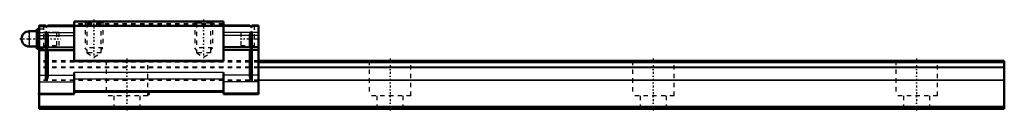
# Model space of a CAD drawing. Header units: millimetres. Extents: x -24 to 200, y -1 to 20.
import ezdxf

# ---------------------------------------------------------------- set-up
doc = ezdxf.new("R2010")
doc.units = ezdxf.units.MM
doc.linetypes.add('Center', pattern=[1.5, 0.45, -0.5, 0.05, -0.5])
doc.linetypes.add('Dashed', pattern=[2, 1, -1])
for name, color, linetype, lineweight in [('2d ConnectionPoints', 7, 'Continuous', 50), ('AM_0', 7, 'Continuous', 50), ('AM_4', 3, 'Continuous', 25), ('AM_5', 3, 'Continuous', 25), ('AM_7', 7, 'Center', 25), ('AM_9', 6, 'Dashed', 25)]:
    doc.layers.add(name, color=color, linetype=linetype, lineweight=lineweight)

# ---------------------------------------------------------------- blocks, each defined once
blk = doc.blocks.new('1_PB107_SRS_Grease_Nipple_Joint_0_in_SRS20GMSS220LMG200PB10700001_0')
at = {"layer": 'AM_0'}
for p, q in [((-20, 18.25), (-20.5, 18.25)), ((-20.5, 18.25), (-20.5, 13.75)), ((-20.5, 17.75), (-22.25, 17.75)), ((-22.25, 14.25), (-20.5, 14.25)), ((-20.5, 13.75), (-20, 13.75))]:
    blk.add_line(p, q, dxfattribs=at)
blk.add_arc((-22.25, 16), 1.75, 90, 270, dxfattribs=at)
at = {"layer": 'AM_4'}
blk.add_line((-22.25, 17.75), (-22.25, 14.25), dxfattribs=at)
at = {"layer": 'AM_7'}
for p, q in [((-24.425, 16), (-15.075, 16)), ((-22.25, 14.1625), (-22.25, 17.8375))]:
    blk.add_line(p, q, dxfattribs=at)
at = {"layer": 'AM_9'}
for p, q in [((-19, 18.25), (-20, 18.25)), ((-15.5, 17.5), (-19, 17.5)), ((-15.5, 17.5), (-15.5, 14.5)), ((-20, 13.75), (-19, 13.75)), ((-19, 14.5), (-15.5, 14.5))]:
    blk.add_line(p, q, dxfattribs=at)
blk = doc.blocks.new('2_SRS20GMSSPB1071_Slider_0_in_SRS20GMSS220LMG200PB10700001_0')
at = {"layer": 'AM_0'}
for p, q in [((-20, 19.1), (-18.5, 19.1)), ((-20, 19.1), (-20, 3.4)), ((-18.5, 18.6), (-18.5, 19.1)), ((-18, 19.1), (-18.5, 18.6)), ((-18, 19.1), (-12, 19.1)), ((-12, 20), (-12, 10.9)), ((22, 20), (-12, 20)), ((22, 19), (-12, 19)), ((22, 20), (22, 10.9)), ((28, 19.1), (22, 19.1)), ((28, 19.1), (28.5, 18.6)), ((28.5, 18.6), (28.5, 19.1)), ((30, 19.1), (28.5, 19.1)), ((30, 19.1), (30, 3.4)), ((-18.5, 17.66), (-18.29, 17.45)), ((-18.5, 6.41), (-18.5, 17.66)), ((-18, 16.75), (-18, 14)), ((28, 16.75), (28, 14)), ((28.5, 17.66), (28.29, 17.45)), ((28.5, 6.41), (28.5, 17.66)), ((-18, 14), (-18.5, 14)), ((-18.5, 14), (-18.09, 13.59)), ((28, 14), (28.5, 14)), ((28.5, 14), (28.09, 13.59)), ((-18, 13.38), (-18, 7.73)), ((28, 13.38), (28, 7.73)), ((22, 11), (-12, 11)), ((22, 10.9), (-12, 10.9)), ((-12, 8.33), (-12, 3.4)), ((22, 8.33), (22, 3.4)), ((-20, 3.4), (-12, 3.4)), ((22, 3.9), (-12, 3.9)), ((30, 3.4), (22, 3.4))]:
    blk.add_line(p, q, dxfattribs=at)
for points in [[(-18.29, 17.45), (-18.23, 17.39), (-18.18, 17.32), (-18.13, 17.25), (-18.09, 17.17), (-18.06, 17.09), (-18.03, 17), (-18.02, 16.92), (-18, 16.83), (-18, 16.75)], [(28.29, 17.45), (28.23, 17.39), (28.18, 17.32), (28.13, 17.25), (28.09, 17.17), (28.06, 17.09), (28.03, 17), (28.02, 16.92), (28, 16.83), (28, 16.75)], [(-18.09, 13.59), (-18.07, 13.57), (-18.05, 13.55), (-18.04, 13.53), (-18.03, 13.5), (-18.02, 13.48), (-18.01, 13.45), (-18, 13.43), (-18, 13.4), (-18, 13.38)], [(28.09, 13.59), (28.07, 13.57), (28.05, 13.55), (28.04, 13.53), (28.03, 13.5), (28.02, 13.48), (28.01, 13.45), (28, 13.43), (28, 13.4), (28, 13.38)], [(-18, 7.73), (-18.01, 7.56), (-18.03, 7.39), (-18.07, 7.21), (-18.12, 7.05), (-18.19, 6.89), (-18.27, 6.73), (-18.36, 6.59), (-18.47, 6.45), (-18.5, 6.41)], [(28, 7.73), (28.01, 7.56), (28.03, 7.39), (28.07, 7.21), (28.12, 7.05), (28.19, 6.89), (28.27, 6.73), (28.36, 6.59), (28.47, 6.45), (28.5, 6.41)]]:
    blk.add_lwpolyline(points, dxfattribs=at)
at = {"layer": 'AM_4'}
for p, q in [((-20, 18.81), (-18.5, 18.81)), ((-18.29, 18.81), (-12, 18.81)), ((28.29, 18.81), (22, 18.81)), ((30, 18.81), (28.5, 18.81)), ((-20, 17.45), (-18.5, 17.45)), ((-20, 16.75), (-18.5, 16.75)), ((-18.29, 17.45), (-12, 17.45)), ((-18, 16.75), (-12, 16.75)), ((28.29, 17.45), (22, 17.45)), ((28, 16.75), (22, 16.75)), ((30, 17.45), (28.5, 17.45)), ((30, 16.75), (28.5, 16.75)), ((-20, 14.22), (-18.5, 14.22)), ((-20, 14.01), (-18.5, 14.01)), ((-20, 13.59), (-18.5, 13.59)), ((-18.09, 13.59), (-12, 13.59)), ((-18, 14.22), (-12, 14.22)), ((-18, 14.01), (-12, 14.01)), ((28, 14.22), (22, 14.22)), ((28, 14.01), (22, 14.01)), ((28.09, 13.59), (22, 13.59)), ((30, 14.22), (28.5, 14.22)), ((30, 14.01), (28.5, 14.01)), ((30, 13.59), (28.5, 13.59)), ((-20, 13.38), (-18.5, 13.38)), ((-18, 13.38), (-12, 13.38)), ((28, 13.38), (22, 13.38)), ((30, 13.38), (28.5, 13.38)), ((-20, 7.73), (-18.5, 7.73)), ((-18, 7.73), (-12, 7.73)), ((22, 8.33), (-12, 8.33)), ((22, 6.8), (-12, 6.8)), ((28, 7.73), (22, 7.73)), ((30, 7.73), (28.5, 7.73)), ((-20, 6.2), (-12, 6.2)), ((30, 6.2), (22, 6.2)), ((-20, 3.63), (-12, 3.63)), ((22, 4.14), (-12, 4.14)), ((30, 3.63), (22, 3.63))]:
    blk.add_line(p, q, dxfattribs=at)
at = {"layer": 'AM_5', "linetype": 'Dashed'}
for p, q in [((-9.5, 20), (-9.5, 14)), ((-5.5, 20), (-5.5, 14)), ((15.5, 20), (15.5, 14)), ((19.5, 20), (19.5, 14)), ((-5.5, 14), (-9.5, 14)), ((-9.12, 13.4), (-9.5, 14)), ((-5.88, 13.4), (-5.5, 14)), ((19.5, 14), (15.5, 14)), ((15.88, 13.4), (15.5, 14)), ((19.12, 13.4), (19.5, 14))]:
    blk.add_line(p, q, dxfattribs=at)
at = {"layer": 'AM_7'}
for p, q in [((-7.5, 20.41), (-7.5, 11.46)), ((17.5, 20.41), (17.5, 11.46)), ((25.8, 16), (30.2, 16))]:
    blk.add_line(p, q, dxfattribs=at)
at = {"layer": 'AM_9'}
for p, q in [((-19, 19.1), (-19, 13.5)), ((22, 19.42), (-12, 19.42)), ((22, 19.2), (-12, 19.2)), ((-9.5, 20), (-9.12, 19.62)), ((-9.12, 19.62), (-9.12, 12.8)), ((-5.88, 19.62), (-9.12, 19.62)), ((-5.88, 19.62), (-5.5, 20)), ((-5.88, 12.8), (-5.88, 19.62)), ((15.5, 20), (15.88, 19.62)), ((15.88, 19.62), (15.88, 12.8)), ((19.12, 19.62), (15.88, 19.62)), ((19.12, 19.62), (19.5, 20)), ((19.12, 12.8), (19.12, 19.62)), ((29, 19.1), (29, 13.5)), ((-19, 16), (-20, 16)), ((-16, 17.5), (-19, 17.5)), ((-16, 17.5), (-16, 14.5)), ((29, 17.5), (26, 17.5)), ((26, 17.5), (26, 14.5)), ((29, 16), (30, 16)), ((-20, 13.5), (-19, 13.5)), ((-19, 14.5), (-16, 14.5)), ((26, 14.5), (29, 14.5)), ((29, 13.5), (30, 13.5)), ((-9.12, 12.8), (-7.5, 11.86)), ((-5.88, 12.8), (-9.12, 12.8)), ((-7.5, 11.86), (-5.88, 12.8)), ((15.88, 12.8), (17.5, 11.86)), ((19.12, 12.8), (15.88, 12.8)), ((17.5, 11.86), (19.12, 12.8)), ((-12, 11), (-20, 11)), ((30, 10.7), (-20, 10.7)), ((30, 9.53), (-20, 9.53)), ((30, 9.4), (-20, 9.4)), ((30, 11), (22, 11)), ((30, 6.6), (-20, 6.6)), ((30, 6.47), (-20, 6.47))]:
    blk.add_line(p, q, dxfattribs=at)
blk = doc.blocks.new('3_SRS20GM22020_Track_0_in_SRS20GMSS220LMG200PB10700001_0')
at = {"layer": 'AM_0'}
for p, q in [((200, 11), (30, 11)), ((200, 10.7), (30, 10.7)), ((200, 11), (200, 0)), ((-20, 3.4), (-20, 0)), ((200, 0.5), (-20, 0.5)), ((200, 0), (-20, 0))]:
    blk.add_line(p, q, dxfattribs=at)
at = {"layer": 'AM_4'}
for p, q in [((200, 9.53), (30, 9.53)), ((200, 9.4), (30, 9.4)), ((200, 6.6), (30, 6.6)), ((200, 6.47), (30, 6.47))]:
    blk.add_line(p, q, dxfattribs=at)
at = {"layer": 'AM_7'}
for p, q in [((0, 11.55), (0, -0.55)), ((60, 11.55), (60, -0.55)), ((120, 11.55), (120, -0.55)), ((180, 11.55), (180, -0.55))]:
    blk.add_line(p, q, dxfattribs=at)
at = {"layer": 'AM_9'}
for p, q in [((-12, 11), (-20, 11)), ((30, 10.7), (-20, 10.7)), ((30, 9.53), (-20, 9.53)), ((30, 9.4), (-20, 9.4)), ((-4.75, 11), (-4.75, 3)), ((4.75, 3), (4.75, 11)), ((30, 11), (22, 11)), ((55.25, 11), (55.25, 3)), ((64.75, 3), (64.75, 11)), ((115.25, 11), (115.25, 3)), ((124.75, 3), (124.75, 11)), ((175.25, 11), (175.25, 3)), ((184.75, 3), (184.75, 11)), ((30, 6.6), (-20, 6.6)), ((30, 6.47), (-20, 6.47)), ((4.75, 3), (-4.75, 3)), ((-3, 3), (-3, 0)), ((3, 0), (3, 3)), ((64.75, 3), (55.25, 3)), ((57, 3), (57, 0)), ((63, 0), (63, 3)), ((124.75, 3), (115.25, 3)), ((117, 3), (117, 0)), ((123, 0), (123, 3)), ((184.75, 3), (175.25, 3)), ((177, 3), (177, 0)), ((183, 0), (183, 3))]:
    blk.add_line(p, q, dxfattribs=at)

msp = doc.modelspace()

# ---------------------------------------------------------------- linework, layer by layer
at = {"layer": '2d ConnectionPoints'}
for p in [(-20, 16), (30, 16), (-20, 3.4), (5, 3.4), (0, 0), (0, 0)]:
    msp.add_point(p, dxfattribs=at)

# ---------------------------------------------------------------- block references
for name in ['2_SRS20GMSSPB1071_Slider_0_in_SRS20GMSS220LMG200PB10700001_0', '1_PB107_SRS_Grease_Nipple_Joint_0_in_SRS20GMSS220LMG200PB10700001_0', '3_SRS20GM22020_Track_0_in_SRS20GMSS220LMG200PB10700001_0']:
    msp.add_blockref(name, (0, 0))

doc.saveas('drawing.dxf')
